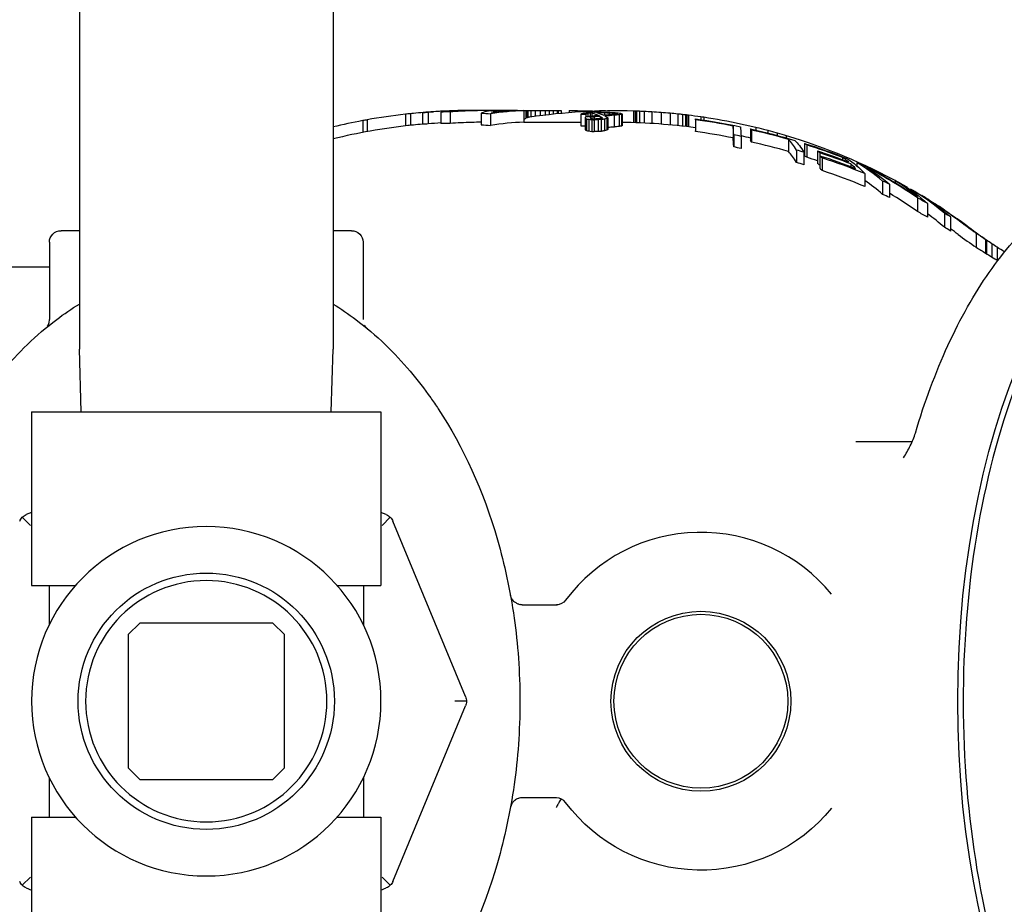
# Model space of a CAD drawing. Header units: inches. Extents: x 1 to 669, y 0 to 417.
# Tile 102 of 256: x 119.18 to 124.29, y 319.55 to 324.13. Entities that reach past the tile are written whole.
import ezdxf

# ---------------------------------------------------------------- set-up
doc = ezdxf.new("R2010")
doc.units = ezdxf.units.IN
doc.header["$LTSCALE"] = 12
doc.header["$MEASUREMENT"] = 0
doc.header["$PDMODE"] = 1
doc.layers.get('Defpoints').update_dxf_attribs({"linetype": 'CONTINUOUS'})
for name, color, linetype in [('D', 2, 'CONTINUOUS'), ('Q', 4, 'CONTINUOUS'), ('X', 1, 'CONTINUOUS')]:
    doc.layers.add(name, color=color, linetype=linetype)
doc.styles.get("Standard").update_dxf_attribs({"font": 'SIMPLEX.SHX', "width": 0.875})
doc.dimstyles.new('STANDARD$0', dxfattribs={"dimscale": 32, "dimtxt": 0.09375, "dimasz": 0.0625, "dimexe": 0.03125, "dimexo": 0.03125, "dimgap": 0.03125, "dimtad": 1, "dimtih": 1, "dimtoh": 1, "dimdec": 4, "dimzin": 12, "dimdsep": 46, "dimlunit": 5, "dimtxsty": 'Standard', "dimcen": -0.03125, "dimclrd": 256, "dimclre": 256, "dimclrt": 256, "dimadec": 0, "dimazin": 0, "dimtfac": 0.875, "dimtdec": 4, "dimtofl": 0, "dimtmove": 0, "dimatfit": 3, "dimfxl": 1, "dimtolj": 1, "dimtzin": 12, "dimlwd": 13, "dimlwe": 13, "dimarcsym": 0})

# ---------------------------------------------------------------- blocks, each defined once
blk = doc.blocks.new('*D22')
at = {"layer": 'D', "lineweight": 13, "transparency": 16777216}
for p, q in [((58.9839, 356.0954), (58.9839, 301.0531)), ((158.9712, 354.6364), (158.9712, 301.0531)), ((60.9839, 302.0531), (156.9712, 302.0531))]:
    blk.add_line(p, q, dxfattribs=at)
at = {"layer": 'D', "transparency": 16777216}
for points in [[(60.9839, 302.3864), (60.9839, 301.7198), (58.9839, 302.0531)], [(156.9712, 302.3864), (156.9712, 301.7198), (158.9712, 302.0531)]]:
    blk.add_solid(points, dxfattribs=at)
at = {"layer": 'Defpoints', "color": 0, "transparency": 16777216}
for p in [(58.9839, 357.0954), (158.9712, 355.6364), (158.9712, 302.0531)]:
    blk.add_point(p, dxfattribs=at)
at = {"layer": 'D', "transparency": 16777216, "insert": (108.9775, 304.5531), "char_height": 3, "attachment_point": 5}
blk.add_mtext('\\A1;100{}{\\C2;%%p1}', dxfattribs=at)
blk = doc.blocks.new('*D23')
at = {"layer": 'D', "lineweight": 13, "transparency": 16777216}
for p, q in [((90.1511, 360.2772), (90.1511, 307.6928)), ((150.1511, 360.2772), (150.1511, 307.6928)), ((92.1511, 308.6928), (148.1511, 308.6928))]:
    blk.add_line(p, q, dxfattribs=at)
at = {"layer": 'D', "transparency": 16777216}
for points in [[(92.1511, 309.0261), (92.1511, 308.3595), (90.1511, 308.6928)], [(148.1511, 309.0261), (148.1511, 308.3595), (150.1511, 308.6928)]]:
    blk.add_solid(points, dxfattribs=at)
at = {"layer": 'Defpoints', "color": 0, "transparency": 16777216}
for p in [(90.1511, 361.2772), (150.1511, 361.2772), (150.1511, 308.6928)]:
    blk.add_point(p, dxfattribs=at)
at = {"layer": 'D', "transparency": 16777216, "insert": (120.1511, 311.1928), "char_height": 3, "attachment_point": 5}
blk.add_mtext('\\A1;60', dxfattribs=at)
blk = doc.blocks.new('*D24')
at = {"layer": 'D', "lineweight": 13, "transparency": 16777216}
for p, q in [((121.7396, 407.0897), (174.1585, 407.0897)), ((173.1585, 405.0897), (173.1585, 371.6877)), ((173.1585, 319.1694), (173.1585, 366.6877)), ((121.1511, 317.1694), (174.1585, 317.1694))]:
    blk.add_line(p, q, dxfattribs=at)
at = {"layer": 'D', "transparency": 16777216}
for points in [[(172.8252, 405.0897), (173.4918, 405.0897), (173.1585, 407.0897)], [(172.8252, 319.1694), (173.4918, 319.1694), (173.1585, 317.1694)]]:
    blk.add_solid(points, dxfattribs=at)
at = {"layer": 'Defpoints', "color": 0, "transparency": 16777216}
for p in [(120.7396, 407.0897), (120.1511, 317.1694), (173.1585, 317.1694)]:
    blk.add_point(p, dxfattribs=at)
at = {"layer": 'D', "transparency": 16777216, "insert": (173.1585, 369.1877), "char_height": 3, "attachment_point": 5}
blk.add_mtext('\\A1;90{}{\\C2;%%p1}', dxfattribs=at)
blk = doc.blocks.new('*D48')
at = {"layer": 'D', "linetype": 'ByBlock', "lineweight": 13, "transparency": 16777216}
for p, q in [((153.2658, 361.2772), (166.0451, 361.2772)), ((165.0451, 359.2772), (165.0451, 341.7233)), ((165.0451, 319.1694), (165.0451, 336.7233)), ((121.1511, 317.1694), (166.0451, 317.1694))]:
    blk.add_line(p, q, dxfattribs=at)
at = {"layer": 'D', "transparency": 16777216}
for points in [[(164.7118, 359.2772), (165.3785, 359.2772), (165.0451, 361.2772)], [(164.7118, 319.1694), (165.3785, 319.1694), (165.0451, 317.1694)]]:
    blk.add_solid(points, dxfattribs=at)
at = {"layer": 'Defpoints', "color": 0, "transparency": 16777216}
for p in [(152.2658, 361.2772), (120.1511, 317.1694), (165.0451, 317.1694)]:
    blk.add_point(p, dxfattribs=at)
at = {"layer": 'D', "transparency": 16777216, "insert": (165.0451, 339.2233), "char_height": 3, "attachment_point": 5}
blk.add_mtext('\\A1;44', dxfattribs=at)

msp = doc.modelspace()

# ---------------------------------------------------------------- linework, layer by layer
at = {"layer": 'Q', "extrusion": (-2.44929e-16, -1, -2.22045e-16)}
for p, q in [((119.4936, 324.27585), (119.4936, 322.42175)), ((120.8086, 324.27585), (120.8086, 322.42175)), ((119.50373, 322.09765), (119.4936, 322.42175)), ((120.79847, 322.09765), (120.8086, 322.42175)), ((119.2461, 322.09765), (121.0561, 322.09765)), ((119.2461, 322.09765), (119.2461, 321.19765)), ((121.0561, 322.09765), (121.0561, 321.19765)), ((119.2461, 321.19765), (119.47359, 321.19765)), ((119.3366, 321.19765), (119.3366, 320.99213)), ((120.82861, 321.19765), (121.0561, 321.19765)), ((120.9656, 321.19765), (120.9656, 320.99213)), ((119.7461, 320.94265), (119.8061, 321.00265)), ((120.4961, 321.00265), (119.8061, 321.00265)), ((120.4961, 321.00265), (120.5561, 320.94265)), ((119.7461, 320.94265), (119.7461, 320.25265)), ((120.5561, 320.25265), (120.5561, 320.94265)), ((119.8061, 320.19265), (119.7461, 320.25265)), ((120.5561, 320.25265), (120.4961, 320.19265)), ((119.3366, 320.20317), (119.3366, 319.99765)), ((119.8061, 320.19265), (120.4961, 320.19265)), ((120.9656, 320.20317), (120.9656, 319.99765)), ((119.2461, 319.99765), (119.47359, 319.99765)), ((119.2461, 319.99765), (119.2461, 319.09765)), ((120.82861, 319.99765), (121.0561, 319.99765)), ((121.0561, 319.99765), (121.0561, 319.09765)), ((121.0561, 319.61952), (121.08389, 319.63103))]:
    msp.add_line(p, q, dxfattribs=at)
at = {"layer": 'Q', "extrusion": (5.43852e-32, 2.22045e-16, -1)}
for radius in [0.905, 0.62504]:
    msp.add_circle((-120.1511, 320.59765), radius, dxfattribs=at)
at = {"layer": 'Q'}
msp.add_circle((120.1511, 320.59765), 0.66379, dxfattribs=at)
at = {"layer": 'X', "extrusion": (-2.44929e-16, -1, -2.22045e-16)}
for p, q in [((120.98437, 323.60932), (120.98437, 323.54833)), ((121.18239, 323.63828), (121.18239, 323.57789)), ((121.20955, 323.6412), (121.20955, 323.58087)), ((121.27186, 323.64636), (121.27186, 323.58613)), ((121.30148, 323.64805), (121.30148, 323.58785)), ((121.36632, 323.64984), (121.36632, 323.58968)), ((121.41469, 323.65025), (121.41469, 323.5901)), ((121.75527, 323.65765), (121.5261, 323.65765)), ((121.57045, 323.65765), (121.57045, 323.6576)), ((121.57593, 323.64401), (121.57593, 323.58373)), ((121.6243, 323.64078), (121.6243, 323.58044)), ((121.68869, 323.65765), (121.68869, 323.65376)), ((121.75527, 323.65765), (121.75527, 323.65717)), ((121.79618, 323.657), (121.79618, 323.59699)), ((121.79693, 323.65765), (121.97402, 323.65765)), ((121.79693, 323.65765), (121.79693, 323.61146)), ((121.80735, 323.65765), (121.80735, 323.61839)), ((121.81256, 323.65765), (121.81256, 323.62078)), ((121.81777, 323.65765), (121.81777, 323.62258)), ((121.83339, 323.65765), (121.83339, 323.62546)), ((121.85423, 323.65765), (121.85423, 323.62843)), ((121.88027, 323.65765), (121.88027, 323.63194)), ((121.90631, 323.65765), (121.90631, 323.63522)), ((121.92714, 323.65765), (121.92714, 323.63769)), ((121.94798, 323.65765), (121.94798, 323.64001)), ((121.96881, 323.65765), (121.96881, 323.64218)), ((121.97402, 323.65765), (121.97402, 323.6427)), ((121.98964, 323.65762), (121.98964, 323.64421)), ((122.03131, 323.65765), (122.06256, 323.65765)), ((122.03131, 323.65765), (122.03131, 323.64784)), ((122.06256, 323.65765), (122.06256, 323.65019)), ((122.06777, 323.65712), (122.06777, 323.65055)), ((122.07818, 323.6567), (122.07818, 323.65124)), ((122.09226, 323.63932), (122.09226, 323.57895)), ((122.09381, 323.65623), (122.09381, 323.65221)), ((122.1138, 323.62121), (122.11458, 323.55709)), ((122.11464, 323.65574), (122.11464, 323.65339)), ((122.1171, 323.63854), (122.1171, 323.62299)), ((122.12158, 323.61413), (122.12158, 323.55325)), ((122.12795, 323.64257), (122.12795, 323.62554)), ((122.12842, 323.6506), (122.12842, 323.64617)), ((122.13219, 323.61243), (122.13219, 323.55151)), ((122.13548, 323.65535), (122.13548, 323.65442)), ((122.13959, 323.64424), (122.13959, 323.62734)), ((122.14226, 323.62207), (122.14226, 323.61823)), ((122.14902, 323.61038), (122.14902, 323.54942)), ((122.14941, 323.64524), (122.14941, 323.62813)), ((122.1601, 323.62441), (122.1601, 323.6146)), ((122.18188, 323.60993), (122.16144, 323.60975)), ((122.16144, 323.60975), (122.16144, 323.54878)), ((122.18188, 323.60993), (122.18188, 323.54896)), ((122.18756, 323.65765), (122.21881, 323.65765)), ((122.18756, 323.65765), (122.18756, 323.65637)), ((122.1877, 323.64669), (122.21435, 323.64663)), ((122.1877, 323.64669), (122.1877, 323.64193)), ((122.19218, 323.62708), (122.19218, 323.61566)), ((122.19493, 323.64874), (122.22158, 323.64868)), ((122.19611, 323.61043), (122.19611, 323.54947)), ((122.19918, 323.62378), (122.19918, 323.61695)), ((122.21396, 323.61314), (122.21396, 323.55224)), ((122.21435, 323.64663), (122.21435, 323.63308)), ((122.21881, 323.65765), (122.21881, 323.65711)), ((122.22559, 323.61607), (122.22559, 323.55523)), ((122.23102, 323.61918), (122.23102, 323.5584)), ((122.2392, 323.64602), (122.2392, 323.63486)), ((122.25602, 323.64498), (122.25602, 323.63602)), ((122.26435, 323.63265), (122.26435, 323.57215)), ((122.27104, 323.64328), (122.27104, 323.63744)), ((122.27984, 323.64165), (122.27984, 323.63914)), ((122.29022, 323.63513), (122.29022, 323.57468)), ((122.30185, 323.63711), (122.30185, 323.5767)), ((122.30547, 323.63852), (122.30547, 323.57814)), ((122.36443, 323.65637), (122.36443, 323.59635)), ((122.37235, 323.65614), (122.37235, 323.5961)), ((122.38027, 323.65588), (122.38027, 323.59584)), ((122.3961, 323.6553), (122.3961, 323.59525)), ((122.41985, 323.65427), (122.41985, 323.5942)), ((122.45943, 323.65215), (122.45943, 323.59204)), ((122.50693, 323.64893), (122.50693, 323.58876)), ((122.55443, 323.64496), (122.55443, 323.58471)), ((122.59402, 323.64109), (122.59402, 323.58076)), ((122.61777, 323.63851), (122.61777, 323.57813)), ((122.6336, 323.63669), (122.6336, 323.57627)), ((122.64152, 323.63575), (122.64152, 323.57531)), ((122.64943, 323.63479), (122.64943, 323.57433)), ((122.68569, 323.61383), (122.6862, 323.5484)), ((122.71277, 323.62633), (122.71277, 323.61006)), ((122.7286, 323.62401), (122.7286, 323.60775)), ((120.96141, 323.60509), (120.96141, 323.54402)), ((121.79618, 323.59765), (122.09226, 323.59765)), ((122.87994, 323.57689), (122.87994, 323.51522)), ((122.97, 323.56213), (122.97, 323.50016)), ((122.99777, 323.57133), (122.99777, 323.55594)), ((122.18188, 323.54896), (122.16144, 323.54878)), ((122.88343, 323.53171), (122.88343, 323.46908)), ((122.92218, 323.52353), (122.92218, 323.46072)), ((122.97611, 323.55639), (122.97611, 323.4943)), ((123.0611, 323.55525), (123.0611, 323.54077)), ((123.1086, 323.54223), (123.1086, 323.52842)), ((123.1561, 323.52838), (123.1561, 323.51523)), ((123.16754, 323.50785), (123.16754, 323.4447)), ((123.25041, 323.48682), (123.25041, 323.42319)), ((123.26199, 323.47924), (123.26199, 323.41544)), ((123.20929, 323.453), (123.20929, 323.38861)), ((123.24758, 323.44143), (123.24758, 323.37676)), ((123.31759, 323.44839), (123.31759, 323.38389)), ((123.32917, 323.43869), (123.32957, 323.35852)), ((123.34116, 323.41205), (123.34116, 323.3467)), ((123.44726, 323.41445), (123.44726, 323.40286)), ((123.48973, 323.38103), (123.48973, 323.36735)), ((123.52159, 323.38736), (123.52159, 323.37065)), ((123.56347, 323.33057), (123.56347, 323.26321)), ((123.65521, 323.2915), (123.65521, 323.22315)), ((123.69017, 323.27608), (123.69017, 323.20732)), ((123.71973, 323.29458), (123.71973, 323.28459)), ((123.74596, 323.28151), (123.74392, 323.28263)), ((123.75006, 323.27926), (123.75006, 323.27904)), ((123.78131, 323.26185), (123.78131, 323.25927)), ((123.79986, 323.25104), (123.79986, 323.24669)), ((123.83587, 323.20467), (123.83587, 323.13398)), ((123.86985, 323.20984), (123.86985, 323.20981)), ((123.88831, 323.17601), (123.88831, 323.10451)), ((123.89589, 323.19378), (123.89589, 323.19366)), ((123.94277, 323.16393), (123.94277, 323.16352)), ((123.96881, 323.14683), (123.96881, 323.14616)), ((123.97506, 323.12596), (123.97506, 323.053)), ((123.98101, 323.13869), (123.98101, 323.13788)), ((124.00702, 323.10663), (124.00702, 323.03309)), ((124.09934, 323.05517), (124.09934, 323.05512)), ((124.10803, 323.0487), (124.10803, 323.04854)), ((119.4936, 323.03515), (119.3986, 323.03515)), ((120.9036, 323.03515), (120.8086, 323.03515)), ((124.00465, 323.0346), (124.00702, 323.03309)), ((124.12594, 323.03521), (124.12594, 323.03483)), ((124.14022, 323.02114), (124.14022, 322.94912)), ((119.3386, 322.97515), (119.3386, 322.57473)), ((120.9636, 322.97515), (120.9636, 322.57473)), ((124.18818, 322.99028), (124.18818, 322.91892)), ((124.19379, 322.98582), (124.19379, 322.91538)), ((124.2211, 322.96744), (124.2211, 322.8985)), ((124.2486, 322.94946), (124.2486, 322.88227)), ((118.61735, 322.84765), (119.3386, 322.84765)), ((123.80793, 321.9414), (123.5159, 321.9414)), ((119.2461, 321.57578), (119.21831, 321.56426)), ((121.08389, 321.56426), (121.0561, 321.57578)), ((119.19803, 321.55072), (119.24031, 321.50844)), ((121.10417, 321.55072), (121.06189, 321.50844)), ((121.49418, 320.62157), (121.11772, 321.53044)), ((121.78805, 321.09765), (121.96485, 321.09765)), ((121.11772, 319.66486), (121.49418, 320.57373)), ((121.49894, 320.59765), (121.43915, 320.59765)), ((121.96485, 320.09765), (121.78805, 320.09765)), ((119.19803, 319.64458), (119.24031, 319.68686)), ((121.10417, 319.64458), (121.06189, 319.68686)), ((119.21831, 319.63103), (119.2461, 319.61952))]:
    msp.add_line(p, q, dxfattribs=at)
at = {"layer": 'X'}
for radius in [0.46586, 0.45028]:
    msp.add_circle((122.7136, 320.59765), radius, dxfattribs=at)
at = {"layer": 'X', "extrusion": (5.43852e-32, 2.22045e-16, -1)}
for centre, radius, start, end in [((-122.2761, 320.59765), 3.06, 81.5719, 91.65419), ((-121.96286, 311.41774), 12.23991, 90.05224, 90.125382), ((-122.2761, 320.59765), 3.06, 97.00779, 98.2042), ((-122.2761, 320.59765), 3.06, 98.50385, 105.76801), ((-122.2761, 320.59765), 3, 90.56094, 97.84715), ((-122.2761, 320.59765), 3, 102.43209, 103.3737), ((-122.2761, 320.59765), 3.06, 106.71323, 118.66452), ((-122.2761, 320.59765), 3, 108.89439, 108.95159), ((-122.2761, 320.59765), 3.06, 118.79556, 119.46542), ((-122.2761, 320.59765), 3.06, 121.96112, 123.00159), ((-122.2761, 320.59765), 3.06, 125.24, 126.32413), ((-119.3986, 322.97515), 0.06, 0, 90.00031), ((-120.9036, 322.97515), 0.06, 89.99969, 180), ((-122.2761, 320.59765), 3.06, 127.19457, 127.40933), ((-121.0236, 322.57473), 0.06, 326.18323, 331.231), ((-121.96485, 321.15765), 0.06, 216.79334, 270), ((-122.7136, 320.59765), 0.875, 219.28255, 323.20666)]:
    msp.add_arc(centre, radius, start, end, dxfattribs=at)
at = {"layer": 'X'}
for centre, radius, start, end in [((121.5261, 320.59765), 3.06, 96.44922, 100.19711), ((121.5261, 320.59765), 3.06, 95.66718, 96.19902), ((121.5261, 320.59765), 3.06, 92.77448, 93.72524), ((121.5261, 320.59765), 3.06, 90.26158, 91.1335), ((121.5261, 320.59765), 3.06, 100.63431, 103.5608), ((121.5261, 320.59765), 3, 96.3235, 103.83736), ((121.5261, 320.59765), 3, 94.86147, 95.7809), ((119.2786, 322.57473), 0.06, 324.79675, 330.77444), ((122.7136, 320.59765), 0.875, 39.28255, 143.20666), ((121.96485, 320.03765), 0.06, 36.79334, 90)]:
    msp.add_arc(centre, radius, start, end, dxfattribs=at)
for centre, major_axis, ratio, start_param, end_param in [((121.51436, 315.22021), (0.00001, 8.43664), 0.5926444, 0.1062015, 0.1108217), ((121.35792, 320.59765), (0, 3.05091), 0.7007308, 0.069459, 0.0759652), ((121.37773, 320.59765), (0, 3.05267), 0.7134258, 0.0706787, 0.0772995), ((121.52687, 320.58579), (-0.19931, 3.06541), 0.9980629, 0.0000903, 0.0339179), ((121.38802, 320.59765), (0, 3.0525), 0.7643722, 0.0370987, 0.0498054), ((121.43956, 320.59765), (0, 3.0579), 0.6447752, 0.0312367, 0.0700899), ((121.40824, 320.59765), (0, 3.05261), 0.8322135, -0.0025384, 0.0165035), ((121.52604, 316.30278), (0.00005, 7.35487), 0.6447751, 0.0127616, 0.0312356), ((121.57279, 320.59765), (0, 3.05902), 0.7980896, 0.0191245, 0.0648038), ((121.51642, 320.59765), (0, 3.05998), 0.5544553, 0.0025314, 0.0479315), ((121.5261, 313.70394), (0, 9.95371), 0.5544553, 0, 0.0025314), ((121.59421, 314.8004), (0, 8.85725), 0.8090437, -0.0000002, 0.0095052), ((121.6547, 315.23165), (-0.00002, 8.426), 0.7980896, 0.0008575, 0.0191204), ((121.65003, 320.59765), (0, -3.06), 0.2567257, -3.1401638, -3.04713), ((121.83838, 320.59241), (-0.00056, 3.06524), 0.6656772, 0.0204072, 0.1048357), ((121.68662, 320.42597), (-0.00001, 3.23168), 0.2307928, -0.0000035, 0.0778245), ((121.79151, 320.59765), (0, -3.06), 0.6662416, -3.1280686, -3.0616126), ((122.18751, 320.35296), (0, 3.30468), 0.2741525, 0.0933024, 0.105337), ((122.32819, 318.84445), (0, 4.81317), 0.6059924, 0.0698681, 0.0772466), ((122.2478, 320.35741), (0, 3.3002), 0.2741525, 0.142598, 0.148658), ((122.21437, 320.35314), (0, 3.3045), 0.2741525, 0.0955406, 0.1075786), ((122.52232, 318.19417), (0, 5.46326), 0.6690953, 0.1050899, 0.1104982), ((122.43234, 316.57875), (0, 7.07886), 0.7552512, 0.0542555, 0.0575988), ((122.33194, 319.22612), (0, 4.4315), 0.5590101, 0.0777269, 0.082439), ((122.88282, 311.44592), (-0.00004, 12.21143), 0.8687044, 0.065637, 0.0701831), ((122.67163, 316.67033), (0, 6.98699), 0.7552441, 0.0970896, 0.1004882), ((122.93681, 311.4769), (0, 12.18038), 0.8687063, 0.0704313, 0.0734707), ((124.77871, 320.59765), (-15.54033, 0), 0.196907, -1.4029728, -1.402044), ((123.50176, 320.59765), (-15.54109, 0), 0.1968974, -1.4861414, -1.4852224), ((124.91554, 320.59765), (-15.54033, 0), 0.196907, -1.3948993, -1.3939692), ((122.80282, 316.7146), (0, 6.94246), 0.7552513, 0.1125439, 0.1159699), ((122.88555, 311.39723), (-0.00003, 12.26022), 0.8687044, 0.0588434, 0.0633695), ((122.56152, 319.26465), (0, 4.39271), 0.5590101, 0.1372309, 0.1420159), ((122.93958, 311.43092), (-0.00004, 12.22647), 0.8687044, 0.0636135, 0.0681534), ((122.36863, 320.35861), (0, 3.29898), 0.2741525, 0.1527511, 0.1588226), ((122.67561, 320.59765), (-3.52601, 0), 0.8678375, -1.4574546, -1.4524122), ((122.14802, 320.59765), (0, 3.05653), 0.4769279, -0.0905522, -0.087976), ((122.46071, 320.59765), (0, 3.04514), 0.7901993, 0.0709131, 0.0767965), ((122.2254, 320.59765), (0, 3.05957), 0.1766515, -0.1057252, -0.1008989), ((122.45743, 320.59765), (0, 3.05218), 0.5590101, 0.0913078, 0.0981581), ((122.39299, 320.59765), (0, 3.05759), 0.2741525, 0.1045956, 0.1089347), ((122.68157, 320.59765), (0, 3.03301), 0.0129163, -0.1185339, -0.1054036), ((122.28073, 320.59765), (0, 3.03891), 0.9999166, -0.198495, -0.1338369), ((121.35792, 320.59765), (0, 2.99072), 0.7007308, 0.0708591, 0.0774969), ((121.37773, 320.59765), (0, 2.99252), 0.7134258, 0.0721017, 0.0788563), ((121.38802, 320.59765), (0, 2.99235), 0.7643722, 0.0378448, 0.0508074), ((121.43956, 320.59765), (0, 2.99786), 0.6447752, 0.0379016, 0.0714961), ((121.40824, 320.59765), (0, 2.99246), 0.8322135, -0.0025894, 0.0168352), ((121.57279, 320.59765), (0, 2.999), 0.7980896, 0.0195072, 0.0661026), ((121.6547, 315.33697), (-0.00003, 8.26068), 0.7980896, 0.0119438, 0.0195029), ((121.83839, 320.59231), (-0.00058, 3.00534), 0.6656546, 0.0208097, 0.1069317), ((122.36862, 320.36367), (0, 3.23391), 0.2741525, 0.1558368, 0.1620336), ((122.93921, 311.62032), (-0.00004, 11.97705), 0.8687044, 0.0649037, 0.0681147), ((122.46071, 320.59765), (0, 2.98484), 0.7901993, 0.0723481, 0.078351), ((122.45743, 320.59765), (0, 2.99202), 0.5590101, 0.0931489, 0.1001382), ((122.39299, 320.59765), (0, 2.99754), 0.2741525, 0.1066988, 0.1111258), ((122.87531, 320.59765), (0, 3.00075), 0.0129163, -0.2112142, -0.1198144), ((122.90672, 320.59765), (0, 2.99269), 0.1543801, -0.1507681, -0.1374058), ((124.91554, 320.59765), (-15.23562, 0), 0.196907, -1.3913435, -1.3903942), ((122.8024, 316.79781), (0, 6.79922), 0.7552513, 0.1148436, 0.1183427), ((122.5614, 319.29307), (0, 4.30428), 0.5590101, 0.1400176, 0.1449028), ((122.68157, 320.59765), (0, 2.97247), 0.0129163, -0.1209599, -0.1075588), ((122.28073, 320.59765), (0, 2.97848), 0.9999166, -0.2025773, -0.1365689), ((122.87531, 320.59765), (0, 2.93954), 0.0129163, -0.215681, -0.1223217), ((122.28423, 320.59765), (0, 2.99463), 0.9999166, -0.2146948, -0.2014696), ((122.34549, 320.59765), (0, 3.02681), 0.9880115, -0.2784696, -0.2124682), ((123.09815, 320.59765), (0, 2.94471), 0.1543801, -0.2469823, -0.1532438), ((122.28423, 320.59765), (0, 2.9333), 0.9999166, -0.2192567, -0.2057422), ((122.90672, 320.59765), (0, 2.93132), 0.1543801, -0.1539499, -0.1403017), ((122.34549, 320.59765), (0, 2.96613), 0.9880115, -0.2843225, -0.2168828), ((123.09444, 320.59765), (0, 2.93788), 0.2927326, -0.1960755, -0.1823602), ((122.44365, 320.59765), (0, 3.00599), 0.9561944, -0.3566783, -0.2887028), ((123.09815, 320.59765), (0, 2.88231), 0.1543801, -0.2524445, -0.1565885), ((122.38724, 320.59765), (0, 2.97411), 0.9880115, -0.2971376, -0.2835392), ((123.09444, 320.59765), (0, 2.87533), 0.2927326, -0.2003982, -0.1863732), ((122.44365, 320.59765), (0, 2.94489), 0.9561944, -0.3155708, -0.2948706), ((123.11915, 320.59765), (0, 2.93023), 0.2927326, -0.2473656, -0.23346), ((122.48613, 320.59765), (0, 2.9747), 0.9561944, -0.3606011, -0.300909), ((123.09444, 320.59765), (0, 2.93788), 0.2927326, -0.2909573, -0.2769249), ((122.52281, 320.59765), (0, 2.94165), 0.9561944, -0.3789807, -0.2952055), ((123.27971, 320.59765), (0, 2.87437), 0.2927326, -0.2380844, -0.2004667), ((122.38724, 320.59765), (0, 2.91234), 0.9880115, -0.3036385, -0.289725), ((123.11915, 320.59765), (0, 2.86752), 0.2927326, -0.2528926, -0.2386639), ((122.48613, 320.59765), (0, 2.91294), 0.9561944, -0.3076452, -0.3074951), ((123.09444, 320.59765), (0, 2.87533), 0.2927326, -0.2974777, -0.2831132), ((123.27971, 320.59765), (0, 2.87437), 0.2927326, -0.2832113, -0.2522771), ((123.22298, 320.59765), (0, 2.87445), 0.4310219, -0.3563653, -0.2434203), ((122.57151, 320.59765), (0, 3.01155), 0.8386535, -0.5243008, -0.4092253), ((122.52281, 320.59765), (0, 2.87919), 0.9561944, -0.3876356, -0.3018096), ((123.22298, 320.59765), (0, 2.81049), 0.4310219, -0.3648504, -0.2849185), ((122.70833, 320.59765), (0, 2.89102), 0.9023415, -0.3858795, -0.3714539), ((123.42111, 320.59765), (0, 2.78449), 0.4310219, -0.3532282, -0.2514515), ((123.29663, 320.59765), (0, 2.79881), 0.5651582, -0.4432786, -0.3237693), ((122.70833, 320.59765), (0, 2.82743), 0.9023415, -0.3950324, -0.3802289), ((122.57151, 320.59765), (0, 2.95057), 0.8386535, -0.5362952, -0.4690938), ((122.70833, 320.59765), (0, 2.89102), 0.9023415, -0.4693737, -0.4469559), ((122.52101, 320.59765), (0, 3.00074), 0.9126848, -0.6048658, -0.509968), ((122.60788, 320.59765), (0, 2.97176), 0.8906052, -0.4970285, -0.4937329), ((122.34097, 320.59765), (0, 3.04278), 0.9797707, -0.5486903, -0.5384839), ((122.34285, 320.59765), (0, 3.04177), 0.9797707, -0.5770821, -0.5666905), ((122.70833, 320.59765), (0, 2.82743), 0.9023415, -0.4808127, -0.4577628), ((123.29663, 320.59765), (0, 2.73309), 0.5651582, -0.4547282, -0.3931076), ((122.62404, 320.59765), (0, 2.96281), 0.8906053, -0.5401429, -0.5347605), ((122.95453, 320.59765), (0, 2.81471), 0.8249826, -0.4704128, -0.4550278), ((122.95453, 320.59765), (0, 2.74936), 0.8249826, -0.4813548, -0.4666905), ((123.47778, 320.59765), (0, 2.69107), 0.5651582, -0.4207355, -0.3798738), ((125.12866, 324.72199), (0, -2.01797), 0.9081631, -0.6028384, -0.5738072), ((122.52101, 320.59765), (0, 2.93953), 0.9126848, -0.6048295, -0.5870303), ((125.12761, 324.72927), (0, -2.0831), 0.9126848, -0.6048257, -0.5460848), ((121.96484, 321.15765), (-0.00001, -0.06), 0.9957391, 0.000154, 0.1505484)]:
    msp.add_ellipse(centre, major_axis=major_axis, ratio=ratio, start_param=start_param, end_param=end_param, dxfattribs=at)
at = {"layer": 'X', "extrusion": (5.43852e-32, 2.22045e-16, -1)}
for centre, major_axis, ratio, start_param, end_param in [((121.40994, 320.59765), (0, 3.05622), 0.6447752, -0.0701285, -0.0419563), ((121.48418, 320.59765), (0, 3.05959), 0.5544553, -0.0695329, -0.01097), ((121.54963, 320.59765), (0, 3.05974), 0.8090437, -0.0462688, -0.0095053), ((121.14585, 313.80621), (0.00002, 9.85136), 0.8322136, 0.0524803, 0.0583896), ((121.70184, 313.70691), (0, 9.95074), 0.8322135, 0.0074987, 0.0113931), ((122.05364, 320.33795), (0, 3.3197), 0.2377679, 0.0113051, 0.0179042), ((122.03653, 320.58848), (0, 3.06917), 0.5466255, 0.0186207, 0.0248312), ((122.00837, 319.88649), (0, 3.77116), 0.8265992, 0.0223995, 0.0274136), ((121.96476, 317.3947), (0, 6.26295), 0.9689175, 0.0212678, 0.0247019), ((122.096, 320.59345), (0, 3.0642), 0.0377793, 0.15438, 0.1612584), ((121.96254, 320.31542), (0, 3.34215), 0.2961031, 0.1542517, 0.1614109), ((122.06412, 320.30609), (0, 3.35155), 0.2961131, 0.0648409, 0.0789785), ((121.99082, 320.31479), (0, 3.34279), 0.2961031, 0.1499055, 0.1570585), ((122.09242, 320.306), (0, 3.35164), 0.2961131, 0.0676125, 0.0746806), ((122.05867, 320.31277), (0, 3.34483), 0.2961031, 0.1352107, 0.1423439), ((122.11776, 320.50256), (0, 3.15507), 0.1766423, 0.1466225, 0.1560406), ((122.10817, 320.39858), (0, 3.25904), 0.2507639, 0.1326257, 0.1444756), ((122.14428, 320.50258), (0, 3.15505), 0.1766334, 0.1468633, 0.1562818), ((121.83147, 311.6762), (0, 11.98141), 0.863975, 0.0394969, 0.041724), ((122.02477, 318.49564), (0, 5.16198), 0.6406386, 0.0699868, 0.0745395), ((122.14403, 320.59765), (0, 3.05386), 0.7318035, 0.0591295, 0.0628859), ((122.36814, 320.59765), (0, 3.0585), 0.2741525, -0.1089869, -0.102396), ((122.1683, 320.59765), (0, 3.05754), 0.4769347, 0.0797569, 0.0888466), ((122.21181, 320.59765), (0, 3.05926), 0.296113, 0.0949443, 0.1027063), ((122.29259, 320.59765), (0, 3.05996), 0.0377658, 0.1048898, 0.1117321), ((122.27622, 307.85704), (0, 15.80061), 0.4397142, 0.014976, 0.0172552), ((122.27623, 317.41498), (0, 6.24267), 0.6996248, 0.0274503, 0.0328906), ((122.27623, 319.45365), (0, 4.204), 0.8526533, 0.0400774, 0.0511317), ((122.27613, 320.50965), (0, 3.148), 0.9858212, 0.0591005, 0.0744408), ((122.27615, 320.50996), (0, 3.14769), 0.9858212, 0.0744406, 0.0898), ((122.27687, 319.46501), (-0.00001, 4.19261), 0.8526536, 0.0777225, 0.0888339), ((122.27806, 317.46153), (0, 6.19604), 0.6996248, 0.0729523, 0.0784468), ((122.27978, 308.0804), (0, 15.57709), 0.4397132, 0.049365, 0.0516796), ((122.28022, 320.59765), (0, 3.04332), 0.9999166, 0.1336418, 0.211208), ((122.28424, 301.27845), (0, 22.37875), 0.3646915, 0.0525315, 0.0544743), ((122.096, 320.59353), (0, 3.00411), 0.0377793, 0.1574933, 0.1645128), ((121.96255, 320.32142), (0, 3.27615), 0.2961031, 0.1573694, 0.1646767), ((122.91405, 320.59765), (0, 2.99275), 0.0129163, 0.1068271, 0.2117874), ((122.33938, 320.59765), (0, 3.03242), 0.9880115, 0.2120689, 0.2912547), ((123.13643, 320.59765), (0, 2.93349), 0.1543801, 0.1401971, 0.2479472), ((122.43207, 320.59765), (0, 3.01326), 0.9561944, 0.2879867, 0.3695345), ((122.47454, 320.59765), (0, 2.98397), 0.9561944, 0.2999454, 0.3594303), ((122.51123, 320.59765), (0, 2.9527), 0.9561944, 0.2940676, 0.363412), ((123.31676, 320.59765), (0, 2.85992), 0.2927326, 0.1873897, 0.2991308), ((122.57472, 320.59765), (0, 2.98054), 0.9023415, 0.35978, 0.3806994), ((122.60602, 320.59765), (0, -3.00145), 0.8326495, -2.7438477, -2.6268904), ((123.25794, 320.59765), (0, 2.86001), 0.4310219, 0.2613491, 0.358246), ((125.41933, 320.59765), (0, -2.75), 0.5, 0.0225292, 3.1190635), ((122.57472, 320.59765), (0, -2.98054), 0.9023415, -2.7018123, -2.6873947), ((123.45608, 320.59765), (0, 2.76651), 0.4310219, 0.253122, 0.3709301), ((122.77933, 320.59765), (0, -2.92758), 0.8249826, -2.7053439, -2.6833232), ((122.55053, 320.59765), (0, -2.98895), 0.908163, -2.6433141, -2.5387528), ((123.3286, 320.59765), (0, 2.78136), 0.5651582, 0.3434505, 0.4462594), ((125.12982, 324.73243), (0, 2.02587), 0.9126848, -2.576837, -2.5367285), ((123.50975, 320.59765), (0, -2.66974), 0.5651582, -2.7477819, -2.7299496), ((122.87095, 304.13837), (0, 19.36711), 0.2958495, 0.2160639, 0.2176171), ((124.98611, 324.72799), (0, 1.99633), 0.8128393, -2.6506658, -2.6314784), ((125.22444, 324.68583), (0, 2.02536), 0.9359352, -2.6008273, -2.5838221)]:
    msp.add_ellipse(centre, major_axis=major_axis, ratio=ratio, start_param=start_param, end_param=end_param, dxfattribs=at)
at = {"layer": 'X', "extrusion": (5.43857e-32, 2.22045e-16, -1)}
for centre, major_axis, start_param, end_param in [((122.06825, 320.33593), (0.00001, 3.3217), 0.0864029, 0.1265943), ((122.09634, 320.33555), (0.00001, 3.32209), 0.0820844, 0.1222529)]:
    msp.add_ellipse(centre, major_axis=major_axis, ratio=0.2831117, start_param=start_param, end_param=end_param, dxfattribs=at)
at = {"layer": 'X', "extrusion": (5.43854e-32, 2.22045e-16, -1)}
msp.add_ellipse((121.14597, 313.94342), major_axis=(0.00003, 9.65414), ratio=0.8322136, start_param=0.0535375, end_param=0.0595678, dxfattribs=at)
at = {"layer": 'X', "extrusion": (5.4385e-32, 2.22045e-16, -1)}
msp.add_ellipse((122.31547, 316.75373), major_axis=(-0.00007, 6.89971), ratio=0.6428702, start_param=0.179791, end_param=0.1906862, dxfattribs=at)
at = {"layer": 'X', "extrusion": (6.16298e-32, 2.22045e-16, -1)}
msp.add_ellipse((118.92179, 315.72597), major_axis=(-5.08965, -7.39203), ratio=0.5839069, start_param=-3.1486151, end_param=-3.1345472, dxfattribs=at)
at = {"layer": 'X', "extrusion": (5.43825e-32, 2.22045e-16, -1)}
msp.add_ellipse((122.75305, 316.66899), major_axis=(-0.00004, 6.86743), ratio=0.533081, start_param=0.3791496, end_param=0.3844227, dxfattribs=at)
at = {"layer": 'X', "extrusion": (5.43112e-32, 2.22045e-16, -1)}
msp.add_ellipse((125.53868, 324.92921), major_axis=(-0.00234, 2.36357), ratio=0.999187, start_param=-2.5812463, end_param=-2.5627065, dxfattribs=at)
at = {"layer": 'X'}
for points in [[(121.19567, 323.63976), (121.19125, 323.63928), (121.18682, 323.63879), (121.18239, 323.63828)], [(122.09226, 323.63932), (122.10054, 323.63906), (122.10882, 323.6388), (122.1171, 323.63854)], [(122.11464, 323.65574), (122.12159, 323.65561), (122.12853, 323.65549), (122.13548, 323.65535)], [(122.12158, 323.61413), (122.12512, 323.61357), (122.12866, 323.613), (122.13219, 323.61243)], [(122.12842, 323.6506), (122.13877, 323.6504), (122.14912, 323.6502), (122.15948, 323.64999)], [(122.13219, 323.61243), (122.1378, 323.61176), (122.14341, 323.61107), (122.14902, 323.61038)], [(122.13548, 323.65535), (122.14123, 323.65529), (122.14698, 323.65523), (122.15273, 323.65516)], [(122.14226, 323.62207), (122.14105, 323.62142), (122.13985, 323.62076), (122.13864, 323.62009)], [(122.14941, 323.64524), (122.14614, 323.64492), (122.14286, 323.64458), (122.13959, 323.64424)], [(122.14564, 323.61644), (122.14918, 323.61589), (122.15271, 323.61534), (122.15625, 323.61478)], [(122.14902, 323.61038), (122.15316, 323.61017), (122.1573, 323.60996), (122.16144, 323.60975)], [(122.15625, 323.61478), (122.16039, 323.61458), (122.16453, 323.61438), (122.16867, 323.61418)], [(122.19493, 323.64874), (122.18545, 323.64859), (122.17596, 323.64845), (122.16647, 323.6483)], [(122.19092, 323.61543), (122.18825, 323.61517), (122.18558, 323.61492), (122.1829, 323.61466)], [(122.20075, 323.61724), (122.19747, 323.61664), (122.1942, 323.61604), (122.19092, 323.61543)], [(122.20437, 323.6193), (122.20316, 323.61862), (122.20196, 323.61794), (122.20075, 323.61724)], [(122.21435, 323.64663), (122.22263, 323.64643), (122.23091, 323.64622), (122.2392, 323.64602)], [(122.22158, 323.64868), (122.2278, 323.64855), (122.23401, 323.64841), (122.24022, 323.64827)], [(122.2392, 323.64602), (122.2448, 323.64568), (122.25041, 323.64533), (122.25602, 323.64498)], [(122.26325, 323.64719), (122.26754, 323.64685), (122.27182, 323.64652), (122.2761, 323.64617)], [(122.2761, 323.63381), (122.27218, 323.63343), (122.26827, 323.63304), (122.26435, 323.63265)], [(122.27104, 323.64328), (122.27272, 323.64298), (122.27441, 323.64267), (122.2761, 323.64236)], [(122.36443, 323.65637), (122.36707, 323.6563), (122.36971, 323.65622), (122.37235, 323.65614)], [(122.37235, 323.65614), (122.37499, 323.65605), (122.37763, 323.65597), (122.38027, 323.65588)], [(122.6336, 323.63669), (122.63624, 323.63638), (122.63888, 323.63607), (122.64152, 323.63575)], [(122.64152, 323.63575), (122.64416, 323.63543), (122.6468, 323.63511), (122.64943, 323.63479)], [(122.09226, 323.57895), (122.09944, 323.57872), (122.10662, 323.57849), (122.1138, 323.57826)], [(122.2761, 323.57333), (122.27218, 323.57294), (122.26827, 323.57255), (122.26435, 323.57215)], [(122.12158, 323.55325), (122.12512, 323.55268), (122.12866, 323.5521), (122.13219, 323.55151)], [(122.13219, 323.55151), (122.1378, 323.55082), (122.14341, 323.55013), (122.14902, 323.54942)], [(122.14902, 323.54942), (122.15316, 323.54921), (122.1573, 323.54899), (122.16144, 323.54878)], [(124.14819, 323.01834), (124.14381, 323.02161), (124.13943, 323.02492), (124.13507, 323.02826)], [(124.19379, 322.98582), (124.19192, 322.9871), (124.19004, 322.98838), (124.18818, 322.98967)], [(124.18826, 322.91907), (124.20884, 322.90593), (124.23018, 322.89316), (124.25206, 322.88061)], [(123.76365, 321.85862), (123.76365, 321.85862), (123.76365, 321.85862), (123.76365, 321.85862)], [(119.18448, 321.53044), (119.18743, 321.53754), (119.19198, 321.54466), (119.19803, 321.55072)], [(119.19803, 321.55072), (119.20409, 321.55677), (119.21121, 321.56132), (119.21831, 321.56426)], [(121.08389, 321.56426), (121.09099, 321.56132), (121.09811, 321.55677), (121.10417, 321.55072)], [(121.10417, 321.55072), (121.11022, 321.54466), (121.11477, 321.53754), (121.11772, 321.53044)], [(121.73438, 321.12812), (121.73777, 321.12245), (121.74211, 321.11726), (121.7471, 321.11294)], [(121.77052, 321.10016), (121.77335, 321.09933), (121.77625, 321.0987), (121.77917, 321.09828)], [(121.78805, 321.09765), (121.78508, 321.09765), (121.78211, 321.09786), (121.77917, 321.09828)], [(121.96484, 321.09776), (121.96485, 321.09776), (121.96485, 321.09777), (121.96485, 321.09777)], [(121.49418, 320.62157), (121.49713, 320.61446), (121.49894, 320.60621), (121.49894, 320.59765)], [(121.49894, 320.59765), (121.49894, 320.58909), (121.49713, 320.58083), (121.49418, 320.57373)], [(119.19803, 319.64458), (119.19198, 319.65064), (119.18743, 319.65776), (119.18448, 319.66486)], [(119.21831, 319.63103), (119.21121, 319.63398), (119.20409, 319.63853), (119.19803, 319.64458)], [(121.10417, 319.64458), (121.09811, 319.63853), (121.09099, 319.63398), (121.08389, 319.63103)], [(121.11772, 319.66486), (121.11477, 319.65776), (121.11022, 319.65064), (121.10417, 319.64458)]]:
    msp.add_open_spline(points, degree=3, dxfattribs=at)
for points, knots in [([(121.79618, 323.61082), (121.79655, 323.61114), (121.79693, 323.61146), (121.80207, 323.61567), (121.80752, 323.61885), (121.81413, 323.62139), (121.815, 323.6217), (121.8185, 323.62286), (121.8212, 323.62355), (121.82423, 323.62409), (121.82453, 323.62414), (121.82507, 323.62422), (121.8253, 323.62426), (121.82553, 323.6243), (121.82554, 323.6243), (121.82555, 323.6243), (121.82555, 323.6243), (121.82556, 323.6243)], [0.017325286, 0.017325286, 0.017325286, 0.017325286, 0.018795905, 0.018795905, 0.037265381, 0.037265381, 0.040027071, 0.040027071, 0.048331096, 0.048331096, 0.049262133, 0.049262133, 0.049960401, 0.049960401, 0.049976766, 0.049976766, 0.049987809, 0.049987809, 0.049987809, 0.049987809]), ([(121.82556, 323.6243), (121.82556, 323.6243), (121.82556, 323.6243), (121.82557, 323.6243), (121.82558, 323.6243), (121.82561, 323.62431), (121.82563, 323.62431), (121.82593, 323.62435), (121.82682, 323.62449), (121.8276, 323.6246)], [0, 0, 0, 0, 0.0001654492, 0.0001654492, 0.0003303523, 0.0003303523, 0.0006527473, 0.0006527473, 0.0030333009, 0.0030333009, 0.0030333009, 0.0030333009]), ([(123.82484, 321.98665), (123.87293, 322.14876), (123.92952, 322.3012), (124.05768, 322.58051), (124.12924, 322.70738), (124.28499, 322.93032), (124.36918, 323.02641), (124.54772, 323.18337), (124.64214, 323.24425), (124.83779, 323.32646), (124.93906, 323.34765), (125.04044, 323.34765)], [2.1062421, 2.1062421, 2.1062421, 2.1062421, 2.3133122, 2.3133122, 2.5203823, 2.5203823, 2.7274524, 2.7274524, 2.9345225, 2.9345225, 3.1415927, 3.1415927, 3.1415927, 3.1415927]), ([(125.38835, 323.34378), (125.26662, 323.33104), (125.14618, 323.28675), (124.88993, 323.12264), (124.75704, 322.98754), (124.51845, 322.64094), (124.41314, 322.42839), (124.24189, 321.94877), (124.17595, 321.68184), (124.08975, 321.12071), (124.06943, 320.82666), (124.07629, 320.24079), (124.10344, 319.94908), (124.20254, 319.39705), (124.27451, 319.13685), (124.45651, 318.67385), (124.56656, 318.47123), (124.81466, 318.14445), (124.95276, 318.02028), (125.19282, 317.89254), (125.29019, 317.86179), (125.38835, 317.85152)], [3.1938333, 3.1938333, 3.1938333, 3.1938333, 3.4515071, 3.4515071, 3.7697928, 3.7697928, 4.0922668, 4.0922668, 4.4143068, 4.4143068, 4.7357915, 4.7357915, 5.0571133, 5.0571133, 5.3786544, 5.3786544, 5.7007977, 5.7007977, 6.0231584, 6.0231584, 6.2309446, 6.2309446, 6.2309446, 6.2309446]), ([(123.74596, 323.28151), (123.74772, 323.28055), (123.74944, 323.27949), (123.75181, 323.27785), (123.75251, 323.27733), (123.75321, 323.27681)], [0, 0, 0, 0, 0.0060355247, 0.0060355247, 0.0086449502, 0.0086449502, 0.0086449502, 0.0086449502]), ([(124.13384, 323.02722), (124.1309, 323.02942), (124.12797, 323.03162), (124.12505, 323.03383), (124.12211, 323.03606), (124.11918, 323.03829), (124.11627, 323.04053), (124.11045, 323.045), (124.10468, 323.0495), (124.09896, 323.05403)], [0, 0, 0, 0, 0.2492396, 0.2492396, 0.2492396, 0.5, 0.5, 0.5, 1, 1, 1, 1]), ([(124.11345, 323.04437), (124.12552, 323.03505), (124.15004, 323.01671), (124.17534, 322.99899), (124.18818, 322.99028)], [0.0000001, 0.0000001, 0.0000001, 0.0000001, 0.5, 1, 1, 1, 1]), ([(124.18818, 322.99028), (124.18703, 322.99101), (124.18589, 322.99175), (124.18475, 322.99248), (124.17786, 322.99692), (124.17098, 323.00134), (124.16413, 323.00575), (124.15614, 323.0109), (124.14817, 323.01603), (124.14022, 323.02114)], [0, 0, 0, 0, 0.0710433, 0.0710433, 0.0710433, 0.5, 0.5, 0.5, 1, 1, 1, 1]), ([(124.14022, 322.94912), (124.14822, 322.94409), (124.15621, 322.93906), (124.1722, 322.92899), (124.18018, 322.92396), (124.18818, 322.91892)], [-0.1663885, -0.1663885, -0.1663885, -0.1663885, -0.08321214, -0.08321214, -0.000001, -0.000001, -0.000001, -0.000001]), ([(118.98853, 322.1697), (119.02055, 322.21508), (119.09201, 322.30852), (119.21949, 322.44644), (119.36071, 322.56763), (119.45371, 322.63086), (119.4936, 322.65527)], [0, 0, 0, 0, 0.25, 0.5, 0.75, 0.93046899, 0.93046899, 0.93046899, 0.93046899]), ([(120.8086, 322.65527), (120.84853, 322.63084), (120.94157, 322.56757), (121.0828, 322.44634), (121.21021, 322.30849), (121.28166, 322.21508), (121.31367, 322.1697)], [0.06948687, 0.06948687, 0.06948687, 0.06948687, 0.25, 0.5, 0.75, 1, 1, 1, 1]), ([(119.33096, 322.54544), (119.33413, 322.5511), (119.3364, 322.55736), (119.33826, 322.56736), (119.3386, 322.57105), (119.3386, 322.57473)], [0, 0, 0, 0, 0.019466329, 0.019466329, 0.030502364, 0.030502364, 0.030502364, 0.030502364]), ([(120.97375, 322.54134), (120.97554, 322.53867), (120.97755, 322.53614), (120.98082, 322.53263), (120.98196, 322.53151), (120.98358, 322.53003), (120.98403, 322.52963), (120.98455, 322.52918), (120.98464, 322.52911), (120.98477, 322.52899), (120.98483, 322.52894), (120.98493, 322.52886), (120.98497, 322.52882), (120.98505, 322.52876), (120.98508, 322.52873), (120.9852, 322.52863), (120.98522, 322.52861), (120.98526, 322.52858), (120.98527, 322.52857), (120.98531, 322.52854), (120.98531, 322.52854), (120.98531, 322.52854)], [0, 0, 0, 0, 0.009631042, 0.009631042, 0.014411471, 0.014411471, 0.016204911, 0.016204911, 0.016535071, 0.016535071, 0.016776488, 0.016776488, 0.017019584, 0.017019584, 0.01726189, 0.01726189, 0.018242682, 0.018242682, 0.019241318, 0.019241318, 0.022208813, 0.022208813, 0.022208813, 0.022208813]), ([(121.31364, 322.16968), (121.32705, 322.15067), (121.4731, 321.93629), (121.63754, 321.57632), (121.7532, 321.04623), (121.77615, 320.75143), (121.7761, 320.59765)], [0.47529058, 0.47529058, 0.47529058, 0.47529058, 0.5, 0.75, 0.875, 0.99217989, 0.99217989, 0.99217989, 0.99217989]), ([(123.76365, 321.85862), (123.77636, 321.87936), (123.78826, 321.90041), (123.80935, 321.94331), (123.81856, 321.96547), (123.82484, 321.98665)], [0, 0, 0, 0, 0.07466788, 0.07466788, 0.15189942, 0.15189942, 0.15189942, 0.15189942]), ([(121.73438, 321.12812), (121.73428, 321.1283), (121.73417, 321.12848), (121.73407, 321.12866), (121.73174, 321.13265), (121.72986, 321.1369), (121.72846, 321.1413), (121.72772, 321.14366), (121.72711, 321.14606), (121.72665, 321.14849)], [0.74287481, 0.74287481, 0.74287481, 0.74287481, 0.75, 0.75, 0.75, 0.90952782, 0.90952782, 0.90952782, 0.99490327, 0.99490327, 0.99490327, 0.99490327]), ([(121.77052, 321.10016), (121.76926, 321.10053), (121.76801, 321.10094), (121.76677, 321.10139), (121.76166, 321.10324), (121.75679, 321.10576), (121.75234, 321.10886), (121.75085, 321.10989), (121.74941, 321.11099), (121.74802, 321.11215), (121.74771, 321.11241), (121.74741, 321.11267), (121.7471, 321.11294)], [0.20449029, 0.20449029, 0.20449029, 0.20449029, 0.25, 0.25, 0.25, 0.43755823, 0.43755823, 0.43755823, 0.5, 0.5, 0.5, 0.51396964, 0.51396964, 0.51396964, 0.51396964]), ([(121.7761, 320.59765), (121.77615, 320.44375), (121.75318, 320.14883), (121.63743, 319.61865), (121.47298, 319.2588), (121.32698, 319.04452), (121.31364, 319.02562)], [0.00774262, 0.00774262, 0.00774262, 0.00774262, 0.125, 0.25, 0.5, 0.52456636, 0.52456636, 0.52456636, 0.52456636]), ([(121.76668, 320.09388), (121.76034, 320.09157), (121.7543, 320.08818), (121.74856, 320.0836), (121.7481, 320.08321), (121.74764, 320.08283)], [0, 0, 0, 0, 0.020232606, 0.020232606, 0.022037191, 0.022037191, 0.022037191, 0.022037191]), ([(121.78805, 320.09765), (121.78254, 320.09765), (121.77702, 320.09691), (121.7717, 320.09547), (121.77003, 320.09502), (121.76839, 320.0945), (121.76677, 320.09391), (121.76674, 320.0939), (121.76671, 320.09389), (121.76668, 320.09388)], [0, 0, 0, 0, 0.19048789, 0.19048789, 0.19048789, 0.25, 0.25, 0.25, 0.25111028, 0.25111028, 0.25111028, 0.25111028]), ([(121.99002, 320.09212), (121.98823, 320.08966), (121.98606, 320.08638), (121.98355, 320.08234), (121.98339, 320.08208), (121.98323, 320.08182), (121.98307, 320.08156), (121.98116, 320.07846), (121.97906, 320.07492), (121.97684, 320.07103), (121.9759, 320.0694), (121.97495, 320.06771), (121.97397, 320.06597), (121.97113, 320.06088), (121.96814, 320.05534), (121.96507, 320.04947), (121.96458, 320.04853), (121.96409, 320.04758), (121.9636, 320.04663)], [0, 0, 0, 0, 0.3135165, 0.3135165, 0.3135165, 0.3333333, 0.3333333, 0.3333333, 0.5682221, 0.5682221, 0.5682221, 0.6666667, 0.6666667, 0.6666667, 0.95406, 0.95406, 0.95406, 1, 1, 1, 1]), ([(121.73435, 320.06713), (121.73089, 320.06132), (121.72836, 320.05485), (121.72686, 320.04784), (121.72677, 320.04744), (121.72668, 320.04696), (121.72667, 320.04689), (121.72665, 320.04679), (121.72665, 320.04678), (121.72664, 320.04676)], [0, 0, 0, 0, 0.020290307, 0.020290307, 0.021517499, 0.021517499, 0.021747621, 0.021747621, 0.021797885, 0.021797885, 0.021797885, 0.021797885]), ([(121.74764, 320.08283), (121.74357, 320.07938), (121.73995, 320.07541), (121.73689, 320.07104), (121.736, 320.06977), (121.73515, 320.06846), (121.73435, 320.06713)], [0.50575683, 0.50575683, 0.50575683, 0.50575683, 0.68982898, 0.68982898, 0.68982898, 0.74352827, 0.74352827, 0.74352827, 0.74352827])]:
    msp.add_open_spline(points, degree=3, knots=knots, dxfattribs=at)

# ---------------------------------------------------------------- dimensions: what is measured, and where the dimension line sits
at = {"layer": 'D'}
dim = msp.add_linear_dim(base=(173.15851, 317.16945), p1=(120.7396, 407.08975), p2=(120.1511, 317.16945), angle=90, text='<>{}{\\C2;%%p1}', dimstyle='STANDARD$0', override={"dimdec": 1, "dimtp": 1, "dimtm": 1, "dimarcsym": 1}, dxfattribs=at)
dim.commit()
dim.dimension.update_dxf_attribs({"geometry": '*D24', "text_midpoint": (173.15851, 369.18774), "dimtype": 160})
dim = msp.add_linear_dim(base=(150.1511, 308.69279), p1=(90.1511, 361.27725), p2=(150.1511, 361.27725), dimstyle='STANDARD$0', override={"dimarcsym": 1}, dxfattribs=at)
dim.commit()
dim.dimension.update_dxf_attribs({"geometry": '*D23', "text_midpoint": (120.1511, 311.19279)})
dim = msp.add_linear_dim(base=(165.04515, 317.16945), p1=(152.26576, 361.27725), p2=(120.1511, 317.16945), angle=90, dimstyle='STANDARD$0', override={"dimdec": 2, "dimadec": 8, "dimarcsym": 1}, dxfattribs=at)
dim.commit()
dim.dimension.update_dxf_attribs({"geometry": '*D48', "text_midpoint": (165.04515, 339.22335)})
dim = msp.add_linear_dim(base=(158.97115, 302.0531), p1=(58.98388, 357.09545), p2=(158.97115, 355.63636), text='<>{}{\\C2;%%p1}', dimstyle='STANDARD$0', override={"dimdec": 0, "dimtp": 1, "dimtm": 1, "dimarcsym": 1}, dxfattribs=at)
dim.commit()
dim.dimension.update_dxf_attribs({"geometry": '*D22', "text_midpoint": (108.97752, 304.5531)})

doc.saveas('drawing.dxf')
